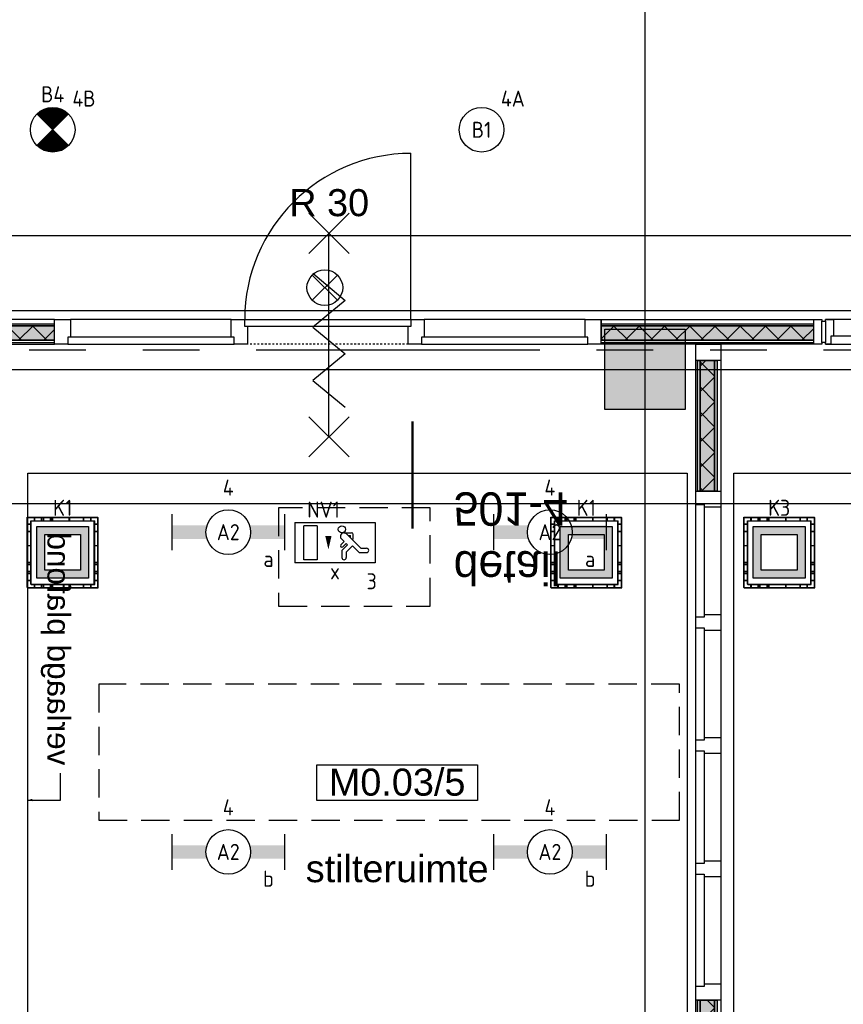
# Model space of a CAD drawing. Header units: millimetres. Extents: x -38031 to 110605, y -22066 to 88711.
# Tile 49 of 150: x 43360 to 47969, y 19520 to 25034. Entities that reach past the tile are written whole.
import ezdxf
from ezdxf.enums import TextEntityAlignment as Align

# ---------------------------------------------------------------- set-up
doc = ezdxf.new("R2010")
doc.units = ezdxf.units.MM
doc.header["$LTSCALE"] = 50
doc.set_wipeout_variables(frame=1)
for name, pattern in [('HIDDEN2', [4.7625, 3.175, -1.5875]), ('PHANTOM', [63.5, 31.75, -6.35, 6.35, -6.35, 6.35, -6.35]), ('STYLE_01', [0.41664, 0.20828, -0.20836]), ('STYLE_06', [1.04164, 0.625, -0.20828, 0.06943, -0.13893])]:
    doc.linetypes.add(name, pattern=pattern)
for name, color, linetype in [('AB$1A---_ATTRIB035', 8, 'Continuous'), ('AL$1A---_ALGEMEEN', 8, 'Continuous'), ('AM$1A---_ARCERING', 8, 'Continuous'), ('AT$1A---_TEKST100', 8, 'Continuous'), ('Bouwkundig', 8, 'Continuous'), ('EL6222--', 3, 'Continuous'), ('EL6311--', 3, 'Continuous'), ('EL6311--nv', 3, 'Continuous'), ('EL6350--', 3, 'Continuous'), ('EL6511--', 3, 'Continuous'), ('Kastenscheiding', 4, 'PHANTOM'), ('LICHT_TEXT018', 1, 'Continuous'), ('stramien', 1, 'Continuous'), ('versterkte strook', 7, 'Continuous'), ('Vloerdoos', 3, 'Continuous'), ('Vloerdoos (1e)', 51, 'Continuous'), ('Vloerdoos OUD', 51, 'Continuous')]:
    doc.layers.add(name, color=color, linetype=linetype)
doc.styles.add('Arial', font='ARIAL.TTF')
doc.styles.add('BURO-018', font='iso.shx', dxfattribs={"height": 90})
doc.styles.add('Geneva', font='txt')
doc.styles.get("Standard").update_dxf_attribs({"font": 'iso.shx'})
pattern_1 = [(135, (0, 0), (70.7107, 70.7107), []), (45, (299.34, -299.34), (70.7107, -70.7107), [])]

# ---------------------------------------------------------------- blocks, each defined once
blk = doc.blocks.new('1115C2J')
at = {"color": 0, "linetype": 'Continuous'}
for p, q in [((-4.5, 5.5), (4.5, 5.5)), ((-4.5, 1), (-4.5, 5.5)), ((-1.24, 4.31), (-1.24, 4.91)), ((-0.76, 4.11), (-0.76, 4.91)), ((2, 5.15), (3.5, 5.15)), ((2, 1.35), (2, 5.15)), ((3.5, 5.15), (3.5, 1.35)), ((4.5, 1), (4.5, 5.5)), ((-2.68, 4.35), (-3.52, 4.35)), ((-2.88, 3.87), (-3.52, 3.87)), ((-1.27, 2.26), (-2.88, 3.87)), ((-1.94, 3.61), (-2.68, 4.35)), ((-1.24, 4.31), (-1.94, 3.61)), ((-1.37, 3.5), (-0.76, 4.11)), ((-1.23, 3.35), (-1.37, 3.5)), ((-0.87, 3.71), (-1.23, 3.35)), ((-0.65, 3.49), (-1.01, 3.13)), ((-1.94, 2.93), (-2.04, 2.83)), ((-2.04, 2.83), (-2.04, 2.34)), ((-1.71, 2.7), (-1.72, 2.7)), ((-1.72, 2.7), (-1.72, 2.46)), ((-1.47, 2.46), (-1.72, 2.46)), ((-0.71, 2.83), (-1.01, 3.13)), ((-0.99, 2.14), (-1.84, 2.14)), ((2, 1.35), (3.5, 1.35)), ((4.5, 1), (-4.5, 1))]:
    blk.add_line(p, q, dxfattribs=at)
blk.add_lwpolyline([(0.75, 4, 0, 0.7, 0), (0.75, 2.5, 0.7, 0.7, 0)], format="xyseb", dxfattribs=at)
blk.add_circle((-0.76, 1.75), 0.4, dxfattribs=at)
for centre, radius, start, end in [((-1, 4.91), 0.24, 0, 180), ((-3.52, 4.11), 0.24, 90, 270), ((-0.76, 3.6), 0.16, 315, 135), ((-1.84, 2.34), 0.2, 180, 270), ((-0.99, 2.54), 0.4, 225, 45)]:
    blk.add_arc(centre, radius, start, end, dxfattribs=at)
at = {"color": 0, "linetype": 'Continuous', "style": 'BURO-018'}
for tag, p in [('E_GKAST', (0, 15.17)), ('E_GROEP', (0, 12.17)), ('E_SGROEP', (4.5, 12.17)), ('E_ARMCODE', (0, 8))]:
    blk.add_attdef(tag, text='', height=1.8, dxfattribs=at).set_placement(p, align=Align.MIDDLE)
at = {"layer": 'EL6350--', "color": 1, "style": 'BURO-018'}
blk.add_text('x', height=1.8, rotation=180, dxfattribs=at).set_placement((0.56, 7.36))
blk = doc.blocks.new('VLOERDOOS')
at = {"layer": 'Vloerdoos'}
for p, q in [((0, 395), (395, 395)), ((0, 395), (0, 0)), ((40, 375), (40, 395)), ((80, 375), (80, 395)), ((90, 375), (90, 395)), ((130, 375), (130, 395)), ((140, 375), (140, 395)), ((235, 375), (235, 395)), ((315, 375), (315, 395)), ((355, 375), (355, 395)), ((395, 395), (395, 0)), ((0, 355), (20, 355)), ((20, 375), (20, 20)), ((20, 375), (375, 375)), ((375, 375), (375, 20)), ((375, 355), (395, 355)), ((0, 315), (20, 315)), ((0, 305), (20, 305)), ((375, 315), (395, 315)), ((375, 305), (395, 305)), ((0, 265), (20, 265)), ((0, 255), (20, 255)), ((375, 265), (395, 265)), ((375, 255), (395, 255)), ((0, 160), (20, 160)), ((375, 160), (395, 160)), ((0, 80), (20, 80)), ((375, 80), (395, 80)), ((0, 40), (20, 40)), ((0, 0), (395, 0)), ((20, 20), (375, 20)), ((40, 0), (40, 20)), ((80, 0), (80, 20)), ((90, 0), (90, 20)), ((130, 0), (130, 20)), ((140, 0), (140, 20)), ((235, 0), (235, 20)), ((315, 0), (315, 20)), ((355, 0), (355, 20)), ((375, 40), (395, 40))]:
    blk.add_line(p, q, dxfattribs=at)
blk = doc.blocks.new('E00024')
at = {"color": 0, "linetype": 'Continuous'}
for p, q in [((-1.41, 1.59), (1.41, 4.41)), ((-1.41, 4.41), (1.41, 1.59))]:
    blk.add_line(p, q, dxfattribs=at)
blk.add_circle((0, 3), 2, dxfattribs=at)
at = {"color": 0, "linetype": 'Continuous', "style": 'BURO-018'}
blk.add_attdef('E_TEXT1', text='', height=1.8, dxfattribs=at).set_placement((0, 7.5), align=Align.MIDDLE)
at = {"color": 0, "linetype": 'Continuous', "style": 'BURO-018', "flags": 1}
blk.add_attdef('E_MATCODE', (0, 0), '', height=1.8, dxfattribs=at)
blk = doc.blocks.new('1115B3A')
at = {"color": 0, "linetype": 'Continuous'}
blk.add_circle((0, 0), 2.5, dxfattribs=at)
at = {"color": 0, "linetype": 'Continuous', "style": 'BURO-018'}
for tag, p in [('E_GKAST', (0, 8)), ('E_GROEP', (0, 5)), ('E_SGROEP', (4.5, 5)), ('E_ARMCODE', (0, 0)), ('E_SLET', (4.5, -1))]:
    blk.add_attdef(tag, text='', height=1.8, dxfattribs=at).set_placement(p, align=Align.MIDDLE)
blk = doc.blocks.new('E00018')
at = {"color": 0, "linetype": 'Continuous'}
for p, q in [((-1.77, -1.77), (1.77, 1.77)), ((1.77, -1.77), (-1.77, 1.77))]:
    blk.add_line(p, q, dxfattribs=at)
at = {"color": 0, "linetype": 'Continuous', "const_width": 2.5}
for points in [[(-0.88, 0.88, -0.198912), (0, 1.25, -0.198912), (0.88, 0.88, -1)], [(-0.88, -0.88, 0.198912), (0, -1.25, 0.198912), (0.88, -0.88, 1)]]:
    blk.add_lwpolyline(points, format="xyb", dxfattribs=at)
blk = doc.blocks.new('1115B3A-NO1')
at = {"color": 0, "linetype": 'Continuous'}
blk.add_circle((0, 0), 2.5, dxfattribs=at)
at = {"color": 0, "zscale": 100}
blk.add_blockref('E00018', (0, 0), dxfattribs=at)
at = {"color": 0, "linetype": 'Continuous', "style": 'BURO-018'}
for tag, p in [('E_GKAST', (0, 8)), ('E_GROEP', (0, 5)), ('E_SGROEP', (4.5, 5)), ('E_ARMCODE', (0, 0)), ('E_SLET', (4.5, -1))]:
    blk.add_attdef(tag, text='', height=1.8, dxfattribs=at).set_placement(p, align=Align.MIDDLE)
blk = doc.blocks.new('1115B6630')
at = {"color": 0}
for p, q in [((-6.3, 2), (-6.3, -2)), ((6.3, 2), (6.3, -2))]:
    blk.add_line(p, q, dxfattribs=at)
at = {"color": 0, "linetype": 'Continuous'}
blk.add_circle((0, 0), 2.5, dxfattribs=at)
at = {"color": 0}
for points in [[(-2.5, 0.75), (-6.3, 0.75), (-2.5, -0.75), (-6.3, -0.75)], [(2.5, 0.75), (6.3, 0.75), (2.5, -0.75), (6.3, -0.75)]]:
    blk.add_solid(points, dxfattribs=at)
at = {"color": 0, "linetype": 'Continuous', "style": 'BURO-018'}
for tag, p in [('E_GKAST', (0, 8)), ('E_GROEP', (0, 5)), ('E_SGROEP', (4.5, 5)), ('E_ARMCODE', (0, 0)), ('E_SLET', (4.5, -3))]:
    blk.add_attdef(tag, text='', height=1.8, dxfattribs=at).set_placement(p, align=Align.MIDDLE)
blk = doc.blocks.new('E00414')
at = {"color": 0, "linetype": 'Continuous'}
for p, q in [((-2.9, -2.9), (-2.9, 2.9)), ((-2.9, 2.9), (2.9, 2.9)), ((2.9, 2.9), (2.9, -2.9)), ((-2, 2), (2, 2)), ((-2, -2), (-2, 2)), ((2, 2), (2, -2)), ((2, -2), (-2, -2)), ((2.9, -2.9), (-2.9, -2.9))]:
    blk.add_line(p, q, dxfattribs=at)
at = {"color": 0}
for points in [[(-2.9, 2.9), (2.9, 2.9), (-2, 2), (2, 2)], [(-2, -2), (-2.9, -2.9), (-2, 2), (-2.9, 2.9)], [(2, 2), (2.9, 2.9), (2, -2), (2.9, -2.9)], [(2, -2), (2.9, -2.9), (-2, -2), (-2.9, -2.9)]]:
    blk.add_solid(points, dxfattribs=at)
at = {"color": 0, "linetype": 'Continuous', "style": 'BURO-018'}
for tag, p in [('E_GKAST', (0, 8)), ('E_GROEP', (0, 5)), ('E_SGROEP', (4.5, 5))]:
    blk.add_attdef(tag, text='', height=1.8, dxfattribs=at).set_placement(p, align=Align.MIDDLE)
at = {"color": 0, "linetype": 'Continuous', "style": 'BURO-018', "flags": 1}
for tag, p in [('E_VERMCODE', (13, 5)), ('E_MATCODE', (0, 0))]:
    blk.add_attdef(tag, text='', height=1.8, dxfattribs=at).set_placement(p, align=Align.MIDDLE)
blk = doc.blocks.new('Group-52')
at = {"layer": 'AM$1A---_ARCERING', "linetype": 'Continuous', "lineweight": 0}
for points in [[(8, 8601), (23, 8601), (23, 7868.5), (8, 7868.5)], [(23, 8601), (104, 8601), (104, 7868.5), (23, 7868.5)], [(104, 8601), (119, 8601), (119, 7868.5), (104, 7868.5)]]:
    blk.add_hatch(color=256, dxfattribs=at).paths.add_polyline_path(points)
at = {"layer": 'AM$1A---_ARCERING', "linetype": 'Continuous', "lineweight": 5}
h = blk.add_hatch(dxfattribs=at)
h.set_pattern_fill('ISOLATIE', color=256, style=0, pattern_type=2)
h.set_pattern_definition(pattern_1)
h.paths.add_polyline_path([(23, 8601), (104, 8601), (104, 7868.5), (23, 7868.5)])
at = {"layer": 'AL$1A---_ALGEMEEN', "color": 0}
for points in [[(8, 8601), (23, 8601), (23, 7868.5), (8, 7868.5)], [(23, 8601), (104, 8601), (104, 7868.5), (23, 7868.5)], [(104, 8601), (119, 8601), (119, 7868.5), (104, 7868.5)]]:
    blk.add_lwpolyline(points, close=True, dxfattribs=at)
blk = doc.blocks.new('Group-53')
at = {"layer": 'AM$1A---_ARCERING', "linetype": 'Continuous', "lineweight": 0}
for points in [[(8, 5018.5), (23, 5018.5), (23, 4418.5), (8, 4418.5)], [(23, 5018.5), (104, 5018.5), (104, 4418.5), (23, 4418.5)], [(104, 5018.5), (119, 5018.5), (119, 4418.5), (104, 4418.5)]]:
    blk.add_hatch(color=256, dxfattribs=at).paths.add_polyline_path(points)
at = {"layer": 'AM$1A---_ARCERING', "linetype": 'Continuous', "lineweight": 5}
h = blk.add_hatch(dxfattribs=at)
h.set_pattern_fill('ISOLATIE', color=256, style=0, pattern_type=2)
h.set_pattern_definition(pattern_1)
h.paths.add_polyline_path([(23, 5018.5), (104, 5018.5), (104, 4418.5), (23, 4418.5)])
at = {"layer": 'AL$1A---_ALGEMEEN', "color": 0}
for points in [[(8, 5018.5), (23, 5018.5), (23, 4418.5), (8, 4418.5)], [(23, 5018.5), (104, 5018.5), (104, 4418.5), (23, 4418.5)], [(104, 5018.5), (119, 5018.5), (119, 4418.5), (104, 4418.5)]]:
    blk.add_lwpolyline(points, close=True, dxfattribs=at)
blk = doc.blocks.new('Group-54')
at = {"layer": 'AM$1A---_ARCERING', "linetype": 'Continuous', "lineweight": 0}
for points in [[(8, 4328.5), (23, 4328.5), (23, 3728.5), (8, 3728.5)], [(23, 4328.5), (104, 4328.5), (104, 3728.5), (23, 3728.5)], [(104, 4328.5), (119, 4328.5), (119, 3728.5), (104, 3728.5)]]:
    blk.add_hatch(color=256, dxfattribs=at).paths.add_polyline_path(points)
at = {"layer": 'AM$1A---_ARCERING', "linetype": 'Continuous', "lineweight": 5}
h = blk.add_hatch(dxfattribs=at)
h.set_pattern_fill('ISOLATIE', color=256, style=0, pattern_type=2)
h.set_pattern_definition(pattern_1)
h.paths.add_polyline_path([(23, 4328.5), (104, 4328.5), (104, 3728.5), (23, 3728.5)])
at = {"layer": 'AL$1A---_ALGEMEEN', "color": 0}
for points in [[(8, 4328.5), (23, 4328.5), (23, 3728.5), (8, 3728.5)], [(23, 4328.5), (104, 4328.5), (104, 3728.5), (23, 3728.5)], [(104, 4328.5), (119, 4328.5), (119, 3728.5), (104, 3728.5)]]:
    blk.add_lwpolyline(points, close=True, dxfattribs=at)
blk = doc.blocks.new('Group-55')
at = {"layer": 'AM$1A---_ARCERING', "linetype": 'Continuous', "lineweight": 0}
for points in [[(8, 878.5), (23, 878.5), (23, 140), (8, 140)], [(23, 878.5), (104, 878.5), (104, 140), (23, 140)], [(104, 878.5), (119, 878.5), (119, 140), (104, 140)]]:
    blk.add_hatch(color=256, dxfattribs=at).paths.add_polyline_path(points)
at = {"layer": 'AM$1A---_ARCERING', "linetype": 'Continuous', "lineweight": 5}
h = blk.add_hatch(dxfattribs=at)
h.set_pattern_fill('ISOLATIE', color=256, style=0, pattern_type=2)
h.set_pattern_definition(pattern_1)
h.paths.add_polyline_path([(23, 878.5), (104, 878.5), (104, 140), (23, 140)])
at = {"layer": 'AL$1A---_ALGEMEEN', "color": 0}
for points in [[(8, 878.5), (23, 878.5), (23, 140), (8, 140)], [(23, 878.5), (104, 878.5), (104, 140), (23, 140)], [(104, 878.5), (119, 878.5), (119, 140), (104, 140)]]:
    blk.add_lwpolyline(points, close=True, dxfattribs=at)
blk = doc.blocks.new('32x_hout-mk 822s-p')
at = {"layer": 'AL$1A---_ALGEMEEN', "color": 0}
blk.add_lwpolyline([(0, 8691), (139, 8691), (139, 50), (0, 50)], close=True, dxfattribs=at)
for name in ['Group-52', 'Group-53', 'Group-54', 'Group-55']:
    blk.add_blockref(name, (0, 0), dxfattribs=at)
at = {"color": 0}
for points in [[(0, 8691), (139, 8691), (139, 8601), (0, 8601)], [(0, 7868.5), (139, 7868.5), (139, 7778.5), (0, 7778.5)], [(0, 7178.5), (139, 7178.5), (139, 7088.5), (0, 7088.5)], [(0, 6488.5), (139, 6488.5), (139, 6398.5), (0, 6398.5)], [(0, 5798.5), (139, 5798.5), (139, 5708.5), (0, 5708.5)], [(0, 5108.5), (139, 5108.5), (139, 5018.5), (0, 5018.5)], [(0, 4418.5), (139, 4418.5), (139, 4328.5), (0, 4328.5)], [(0, 3728.5), (139, 3728.5), (139, 3638.5), (0, 3638.5)], [(0, 3038.5), (139, 3038.5), (139, 2948.5), (0, 2948.5)], [(0, 2348.5), (139, 2348.5), (139, 2258.5), (0, 2258.5)], [(0, 1658.5), (139, 1658.5), (139, 1568.5), (0, 1568.5)], [(0, 968.5), (139, 968.5), (139, 878.5), (0, 878.5)], [(0, 140), (139, 140), (139, 50), (0, 50)]]:
    blk.add_wipeout(points, dxfattribs=at).dxf.layer = 'AL$1A---_ALGEMEEN'
at = {"layer": 'AL$1A---_ALGEMEEN', "color": 0}
for points in [[(0, 8691), (139, 8691), (139, 8601), (0, 8601)], [(0, 7868.5), (139, 7868.5), (139, 7778.5), (0, 7778.5)], [(0, 7178.5), (139, 7178.5), (139, 7088.5), (0, 7088.5)], [(0, 6488.5), (139, 6488.5), (139, 6398.5), (0, 6398.5)], [(0, 5798.5), (139, 5798.5), (139, 5708.5), (0, 5708.5)], [(0, 5108.5), (139, 5108.5), (139, 5018.5), (0, 5018.5)], [(0, 4418.5), (139, 4418.5), (139, 4328.5), (0, 4328.5)], [(0, 3728.5), (139, 3728.5), (139, 3638.5), (0, 3638.5)], [(0, 3038.5), (139, 3038.5), (139, 2948.5), (0, 2948.5)], [(0, 2348.5), (139, 2348.5), (139, 2258.5), (0, 2258.5)], [(0, 1658.5), (139, 1658.5), (139, 1568.5), (0, 1568.5)], [(0, 968.5), (139, 968.5), (139, 878.5), (0, 878.5)], [(0, 140), (139, 140), (139, 50), (0, 50)]]:
    blk.add_lwpolyline(points, close=True, dxfattribs=at)
at = {"color": 0}
for points in [[(0, 7793.5), (45, 7793.5), (45, 7163.5), (0, 7163.5)], [(0, 7103.5), (45, 7103.5), (45, 6473.5), (0, 6473.5)], [(0, 6413.5), (45, 6413.5), (45, 5783.5), (0, 5783.5)], [(0, 5723.5), (45, 5723.5), (45, 5093.5), (0, 5093.5)], [(0, 3653.5), (45, 3653.5), (45, 3023.5), (0, 3023.5)], [(0, 2963.5), (45, 2963.5), (45, 2333.5), (0, 2333.5)], [(0, 2273.5), (45, 2273.5), (45, 1643.5), (0, 1643.5)], [(0, 1583.5), (45, 1583.5), (45, 953.5), (0, 953.5)]]:
    blk.add_wipeout(points, dxfattribs=at).dxf.layer = 'AL$1A---_ALGEMEEN'
at = {"layer": 'AL$1A---_ALGEMEEN', "color": 0}
for points in [[(0, 7793.5), (45, 7793.5), (45, 7163.5), (0, 7163.5)], [(0, 7103.5), (45, 7103.5), (45, 6473.5), (0, 6473.5)], [(0, 6413.5), (45, 6413.5), (45, 5783.5), (0, 5783.5)], [(0, 5723.5), (45, 5723.5), (45, 5093.5), (0, 5093.5)], [(0, 3653.5), (45, 3653.5), (45, 3023.5), (0, 3023.5)], [(0, 2963.5), (45, 2963.5), (45, 2333.5), (0, 2333.5)], [(0, 2273.5), (45, 2273.5), (45, 1643.5), (0, 1643.5)], [(0, 1583.5), (45, 1583.5), (45, 953.5), (0, 953.5)]]:
    blk.add_lwpolyline(points, close=True, dxfattribs=at)
blk = doc.blocks.new('tekst 12 pts')
at = {"layer": 'AL$1A---_ALGEMEEN', "color": 0, "style": 'Arial'}
blk.add_attdef('naam_ruimte', text='', height=151.5, dxfattribs=at).set_placement((0, -41.1), align=Align.TOP_CENTER)
at = {"layer": 'AL$1A---_ALGEMEEN', "color": 0, "flags": 1}
for tag, p in [('oppervlakte', (-264.6, -1003)), ('stramiennummer', (-264.6, -1275.7))]:
    blk.add_attdef(tag, p, '', height=151.5, dxfattribs=at)
blk = doc.blocks.new('ruimtenummer')
at = {"layer": 'AL$1A---_ALGEMEEN', "color": 0, "flags": 1}
for tag, p in [('peil', (-450, -397.1)), ('onderdeel', (-450, -669.8))]:
    blk.add_attdef(tag, p, '', height=151.5, dxfattribs=at)
at = {"color": 0}
blk.add_wipeout([(-450, 100), (450, 100), (450, -100), (-450, -100)], dxfattribs=at).dxf.layer = 'AL$1A---_ALGEMEEN'
at = {"layer": 'AL$1A---_ALGEMEEN', "color": 0}
blk.add_lwpolyline([(-450, 100), (450, 100), (450, -100), (-450, -100)], close=True, dxfattribs=at)
at = {"layer": 'AL$1A---_ALGEMEEN', "color": 0, "style": 'Arial'}
blk.add_attdef('ruimtenummer', text='', height=151.5, dxfattribs=at).set_placement((0, 78), align=Align.TOP_CENTER)
blk = doc.blocks.new('32x_hout-mk 858-p')
at = {"layer": 'AL$1A---_ALGEMEEN', "color": 0}
blk.add_lwpolyline([(-2987, 139), (-5912, 139), (-5912, 0), (-2987, 0)], close=True, dxfattribs=at)
at = {"color": 0}
blk.add_wipeout([(-5912, 139), (-5867, 139), (-5867, 0), (-5912, 0)], dxfattribs=at).dxf.layer = 'AL$1A---_ALGEMEEN'
at = {"layer": 'AL$1A---_ALGEMEEN', "color": 0}
blk.add_lwpolyline([(-5912, 139), (-5867, 139), (-5867, 0), (-5912, 0)], close=True, dxfattribs=at)
at = {"color": 0}
blk.add_wipeout([(-2972, 45), (-5882, 45), (-5882, 0), (-2972, 0)], dxfattribs=at).dxf.layer = 'AL$1A---_ALGEMEEN'
at = {"layer": 'AL$1A---_ALGEMEEN', "color": 0}
blk.add_lwpolyline([(-2972, 45), (-5882, 45), (-5882, 0), (-2972, 0)], close=True, dxfattribs=at)
blk = doc.blocks.new('Group-37')
at = {"layer": 'AL$1A---_ALGEMEEN', "color": 0}
for p, q in [((-97.5, 382.003125), (127.5, 157.003125)), ((-97.5, 157.003125), (127.5, 382.003125))]:
    blk.add_line(p, q, dxfattribs=at)
at = {"layer": 'AL$1A---_ALGEMEEN', "color": 0, "flags": 1}
blk.add_attdef('B60_30', (-97.5, 157.003125), '', height=0.2, dxfattribs=at)
blk = doc.blocks.new('Group-38')
at = {"layer": 'AL$1A---_ALGEMEEN', "color": 0}
for p, q in [((-97.5, -757.809375), (127.5, -982.809375)), ((-97.5, -982.809375), (127.5, -757.809375))]:
    blk.add_line(p, q, dxfattribs=at)
at = {"layer": 'AL$1A---_ALGEMEEN', "color": 0, "flags": 1}
blk.add_attdef('B60_30', (-97.5, -982.809375), '', height=0.2, dxfattribs=at)
blk = doc.blocks.new('wrd 30 zelfsl')
at = {"layer": 'AL$1A---_ALGEMEEN', "color": 0}
blk.add_line((15, -870.3), (15, 269.5), dxfattribs=at)
blk.add_lwpolyline([(-75, 45.3), (105, -106.5), (-75, -256.1), (105, -405.7), (-75, -555.2), (105, -704.7)], dxfattribs=at)
for name in ['Group-37', 'Group-38']:
    blk.add_blockref(name, (0, 0), dxfattribs=at)
at = {"layer": 'AT$1A---_TEKST100', "style": 'Arial'}
blk.add_text('R 30', height=151.52, dxfattribs=at).set_placement((16, 516.7), align=Align.TOP_CENTER)
blk = doc.blocks.new('32x_hout-mk 859-p')
at = {"layer": 'AM$1A---_ARCERING', "linetype": 'Continuous', "lineweight": 0}
blk.add_hatch(color=256, dxfattribs=at).paths.add_polyline_path([(-3970, 114), (-3070, 114), (-3070, 104), (-3970, 104)])
at = {"layer": 'AL$1A---_ALGEMEEN', "color": 0}
for points in [[(-3070, 139), (-3970, 139), (-3970, 0), (-3070, 0)], [(-3970, 114), (-3070, 114), (-3070, 104), (-3970, 104)], [(-2080, 139), (-2980, 139), (-2980, 0), (-2080, 0)], [(-100, 139), (-1000, 139), (-1000, 0), (-100, 0)]]:
    blk.add_lwpolyline(points, close=True, dxfattribs=at)
at = {"color": 0}
for points in [[(-2080, 139), (-1990, 139), (-1990, 0), (-2080, 0)], [(-1090, 139), (-1000, 139), (-1000, 0), (-1090, 0)], [(-10, 139), (-10, 0), (-100, 0), (-100, 139)], [(-3970, 23), (-3070, 23), (-3070, 8), (-3970, 8)]]:
    blk.add_wipeout(points, dxfattribs=at).dxf.layer = 'AL$1A---_ALGEMEEN'
at = {"layer": 'AM$1A---_ARCERING', "linetype": 'Continuous', "lineweight": 0}
for points in [[(-10, 114), (1179.5, 114), (1179.5, 104), (-10, 104)], [(-3970, 104), (-3070, 104), (-3070, 23), (-3970, 23)]]:
    blk.add_hatch(color=256, dxfattribs=at).paths.add_polyline_path(points)
at = {"layer": 'AM$1A---_ARCERING', "linetype": 'Continuous', "lineweight": 5}
h = blk.add_hatch(dxfattribs=at)
h.set_pattern_fill('ISOLATIE', color=256, style=0, pattern_type=2)
h.set_pattern_definition(pattern_1)
h.paths.add_polyline_path([(-3970, 104), (-3070, 104), (-3070, 23), (-3970, 23)])
at = {"layer": 'AL$1A---_ALGEMEEN', "color": 0, "linetype": 'STYLE_01'}
blk.add_line((-1090, 0), (-1990, 0), dxfattribs=at)
at = {"layer": 'AL$1A---_ALGEMEEN', "color": 0}
for points in [[(-2080, 139), (-1990, 139), (-1990, 0), (-2080, 0)], [(-1090, 139), (-1000, 139), (-1000, 0), (-1090, 0)], [(-10, 139), (-10, 0), (-100, 0), (-100, 139)], [(-10, 139), (1179.5, 139), (1179.5, 0), (-10, 0)], [(-10, 114), (1179.5, 114), (1179.5, 104), (-10, 104)], [(-3970, 104), (-3070, 104), (-3070, 23), (-3970, 23)], [(-3970, 23), (-3070, 23), (-3070, 8), (-3970, 8)]]:
    blk.add_lwpolyline(points, close=True, dxfattribs=at)
at = {"color": 0}
for points in [[(-3070, 139), (-2980, 139), (-2980, 0), (-3070, 0)], [(-2005, 139), (-1075, 139), (-1075, 99), (-2005, 99)], [(-85, 40), (-1015, 40), (-1015, 0), (-85, 0)], [(-10, 23), (1179.5, 23), (1179.5, 8), (-10, 8)]]:
    blk.add_wipeout(points, dxfattribs=at).dxf.layer = 'AL$1A---_ALGEMEEN'
at = {"layer": 'AM$1A---_ARCERING', "linetype": 'Continuous', "lineweight": 0}
blk.add_hatch(color=256, dxfattribs=at).paths.add_polyline_path([(-10, 104), (1179.5, 104), (1179.5, 23), (-10, 23)])
at = {"layer": 'AM$1A---_ARCERING', "linetype": 'Continuous', "lineweight": 5}
h = blk.add_hatch(dxfattribs=at)
h.set_pattern_fill('ISOLATIE', color=256, style=0, pattern_type=2)
h.set_pattern_definition(pattern_1)
h.paths.add_polyline_path([(-10, 104), (1179.5, 104), (1179.5, 23), (-10, 23)])
at = {"layer": 'AL$1A---_ALGEMEEN', "color": 0}
blk.add_line((-1075, 139), (-1075, 1070), dxfattribs=at)
for points in [[(-3070, 139), (-2980, 139), (-2980, 0), (-3070, 0)], [(-2005, 139), (-1075, 139), (-1075, 99), (-2005, 99)], [(-10, 104), (1179.5, 104), (1179.5, 23), (-10, 23)], [(-85, 40), (-1015, 40), (-1015, 0), (-85, 0)], [(-10, 23), (1179.5, 23), (1179.5, 8), (-10, 8)]]:
    blk.add_lwpolyline(points, close=True, dxfattribs=at)
blk.add_arc((-1075, 139), 930, 90, 180, dxfattribs=at)
blk.add_blockref('wrd 30 zelfsl', (-1548.4, 352.3), dxfattribs=at)
at = {"color": 0}
for points in [[(1179.5, 139), (1224.5, 139), (1224.5, 0), (1179.5, 0)], [(-2065, 40), (-2995, 40), (-2995, 0), (-2065, 0)]]:
    blk.add_wipeout(points, dxfattribs=at).dxf.layer = 'AL$1A---_ALGEMEEN'
at = {"layer": 'AL$1A---_ALGEMEEN', "color": 0}
for points in [[(1179.5, 139), (1224.5, 139), (1224.5, 0), (1179.5, 0)], [(-2065, 40), (-2995, 40), (-2995, 0), (-2065, 0)]]:
    blk.add_lwpolyline(points, close=True, dxfattribs=at)
blk = doc.blocks.new('detailnr plf ver')
at = {"layer": 'AL$1A---_ALGEMEEN', "color": 0, "lineweight": 50}
blk.add_line((0, -300), (0, 300), dxfattribs=at)
at = {"layer": 'AL$1A---_ALGEMEEN', "color": 0, "flags": 1}
blk.add_attdef('detailnr', (0, -300), '', height=0.2, dxfattribs=at)
at = {"layer": 'AT$1A---_TEKST100', "insert": (229.7, 614.1), "char_height": 187.134, "attachment_point": 1, "line_spacing_factor": 1.057281, "style": 'Geneva'}
blk.add_mtext('{\\C256;\\ldetail \\P501-4}', dxfattribs=at)
blk = doc.blocks.new('kolom 450')
at = {"layer": 'AM$1A---_ARCERING', "linetype": 'Continuous', "lineweight": 0}
blk.add_hatch(color=256, dxfattribs=at).paths.add_polyline_path([(-225, 225), (225, 225), (225, -225), (-225, -225)])
at = {"layer": 'AL$1A---_ALGEMEEN', "color": 0}
blk.add_lwpolyline([(-225, 225), (225, 225), (225, -225), (-225, -225)], close=True, dxfattribs=at)
blk = doc.blocks.new('txt 1_100 verlaagd plafond')
at = {"layer": 'AL$1A---_ALGEMEEN', "color": 0}
for p, q in [((-1830, 0), (-1830, 182.6)), ((-1830, 182.6), (-1680, 182.6))]:
    blk.add_line(p, q, dxfattribs=at)
blk.add_solid([(-1830, 0), (-1836.7, 25), (-1823.3, 25)], dxfattribs=at)
at = {"layer": 'AT$1A---_TEKST100', "insert": (-983.5, 235.8), "char_height": 126.27, "attachment_point": 2, "line_spacing_factor": 0.967741, "style": 'Arial'}
blk.add_mtext('{\\C256;\\lverlaagd plafond}', dxfattribs=at)
blk = doc.blocks.new('200254 W 210e 19-03-2008')
at = {"layer": 'AL$1A---_ALGEMEEN'}
for points in [[(19598.54, 3524.55), (19598.54, 3484.05), (20194.57, 3484.05), (20194.57, 3524.55)], [(19981.87, 3465.84), (20141.49, 3465.84), (20141.49, 3309.84), (19981.87, 3309.84)]]:
    blk.add_lwpolyline(points, close=True, dxfattribs=at)
at = {"layer": 'AL$1A---_ALGEMEEN', "xscale": 0.02, "yscale": 0.02, "zscale": 0.02}
blk.add_blockref('32x_hout-mk 822s-p', (19977.65, 3306.45), dxfattribs=at)
at = {"layer": 'AL$1A---_ALGEMEEN', "xscale": -0.02, "yscale": 0.02, "zscale": 0.02, "rotation": 270}
blk.add_blockref('txt 1_100 verlaagd plafond', (19902.87, 3465.82), dxfattribs=at)
at = {"layer": 'AL$1A---_ALGEMEEN'}
ref = blk.add_blockref('ruimtenummer', (19944.2, 3431.18), dxfattribs=dict(at, xscale=0.02, yscale=0.02, zscale=0.02))
ref.add_attrib('ruimtenummer', 'M0.03/5', dxfattribs={"layer": 'AB$1A---_ATTRIB035', "height": 3.03, "style": 'Arial'}).set_placement((19944.2, 3432.74), align=Align.TOP_CENTER)
ref = blk.add_blockref('tekst 12 pts', (19944.2, 3423.87), dxfattribs=dict(at, xscale=0.02, yscale=0.02, zscale=0.02))
ref.add_attrib('naam_ruimte', 'stilteruimte', dxfattribs={"layer": 'AB$1A---_ATTRIB035', "height": 3.0305, "style": 'Arial'}).set_placement((19944.2, 3423.05), align=Align.TOP_CENTER)
blk.add_lwpolyline([(19902.87, 3465.84), (19976.65, 3465.84), (19976.65, 3310.04), (19902.87, 3310.04)], close=True, dxfattribs=at)
at = {"layer": 'AL$1A---_ALGEMEEN', "xscale": 0.02, "yscale": 0.02, "zscale": 0.02}
blk.add_blockref('32x_hout-mk 858-p', (20110.37, 3480.27), dxfattribs=at)
blk.add_blockref('32x_hout-mk 859-p', (19967.24, 3480.27), dxfattribs=at)
at = {"layer": 'stramien', "linetype": 'STYLE_06', "ltscale": 50}
for p, q in [((19971.95, 2703.35), (19971.95, 4240.03)), ((19004.75, 3477.45), (21069.14, 3477.45))]:
    blk.add_line(p, q, dxfattribs=at)
at = {"layer": 'AL$1A---_ALGEMEEN', "xscale": 0.02, "yscale": 0.02, "zscale": 0.02}
blk.add_blockref('kolom 450', (19971.95, 3477.45), dxfattribs=at)
at = {"layer": 'AL$1A---_ALGEMEEN', "xscale": -0.02, "yscale": 0.02, "zscale": 0.02, "rotation": 180}
blk.add_blockref('detailnr plf ver', (19945.93, 3465.63), dxfattribs=at)
blk.add_wipeout([(19991.73, 3482.85), (19992.13, 3482.85), (19992.13, 3480.47), (19991.73, 3480.47)]).dxf.layer = 'AL$1A---_ALGEMEEN'
at = {"layer": 'AL$1A---_ALGEMEEN'}
blk.add_lwpolyline([(19991.73, 3482.85), (19992.13, 3482.85), (19992.13, 3480.47), (19991.73, 3480.47)], close=True, dxfattribs=at)
blk = doc.blocks.new('VLOERDOOS (1e)')
at = {"layer": 'Vloerdoos OUD'}
for p, q in [((0, 395), (395, 395)), ((0, 395), (0, 0)), ((40, 375), (40, 395)), ((80, 375), (80, 395)), ((90, 375), (90, 395)), ((130, 375), (130, 395)), ((140, 375), (140, 395)), ((235, 375), (235, 395)), ((315, 375), (315, 395)), ((355, 375), (355, 395)), ((395, 395), (395, 0)), ((0, 355), (20, 355)), ((20, 375), (20, 20)), ((20, 375), (375, 375)), ((375, 375), (375, 20)), ((375, 355), (395, 355)), ((0, 315), (20, 315)), ((0, 305), (20, 305)), ((375, 315), (395, 315)), ((375, 305), (395, 305)), ((0, 265), (20, 265)), ((0, 255), (20, 255)), ((375, 265), (395, 265)), ((375, 255), (395, 255)), ((0, 160), (20, 160)), ((375, 160), (395, 160)), ((0, 80), (20, 80)), ((375, 80), (395, 80)), ((0, 40), (20, 40)), ((0, 0), (395, 0)), ((20, 20), (375, 20)), ((40, 0), (40, 20)), ((80, 0), (80, 20)), ((90, 0), (90, 20)), ((130, 0), (130, 20)), ((140, 0), (140, 20)), ((235, 0), (235, 20)), ((315, 0), (315, 20)), ((355, 0), (355, 20)), ((375, 40), (395, 40))]:
    blk.add_line(p, q, dxfattribs=at)

msp = doc.modelspace()

# ---------------------------------------------------------------- block references
at = {"layer": 'Bouwkundig', "xscale": 50, "yscale": 50, "zscale": 50}
msp.add_blockref('200254 W 210e 19-03-2008', (-951737.5, -150797.3), dxfattribs=at)

# ---------------------------------------------------------------- next in the draw order: linework, layer by layer
at = {"layer": 'Kastenscheiding'}
msp.add_line((58971.1, 23182.9), (19517.8, 23182.9), dxfattribs=at)
at = {"layer": 'LICHT_TEXT018', "linetype": 'HIDDEN2'}
for points in [[(44809.3, 21750.1), (45658.1, 21750.1), (45658.1, 22301), (44809.3, 22301)], [(43802.3, 20550.2), (47052.3, 20550.2), (47052.3, 21312.3), (43802.3, 21312.3)]]:
    msp.add_lwpolyline(points, close=True, dxfattribs=at)
at = {"layer": 'versterkte strook'}
for p, q in [((8368.1, 23825), (81845.1, 23825)), ((8368.1, 22325), (81845.1, 22325))]:
    msp.add_line(p, q, dxfattribs=at)

# ---------------------------------------------------------------- next in the draw order: block references
at = {"layer": 'EL6222--'}
ref = msp.add_blockref('E00414', (43600.6, 22050.4), dxfattribs=dict(at, xscale=50, yscale=50, zscale=50))
ref.add_attrib('E_GROEP', 'K1', dxfattribs={"layer": '0', "color": 1, "linetype": 'Continuous', "height": 90, "style": 'BURO-018'}).set_placement((43600.6, 22300.4), align=Align.MIDDLE)
ref = msp.add_blockref('E00414', (46530.6, 22050.4), dxfattribs=dict(at, xscale=50, yscale=50, zscale=50))
ref.add_attrib('E_GROEP', 'K1', dxfattribs={"layer": '0', "color": 1, "linetype": 'Continuous', "height": 90, "style": 'BURO-018'}).set_placement((46530.6, 22300.4), align=Align.MIDDLE)
ref = msp.add_blockref('E00414', (47610.6, 22050.4), dxfattribs=dict(at, xscale=50, yscale=50, zscale=50))
ref.add_attrib('E_GROEP', 'K3', dxfattribs={"layer": '0', "color": 1, "linetype": 'Continuous', "height": 90, "style": 'BURO-018'}).set_placement((47610.6, 22300.4), align=Align.MIDDLE)
at = {"layer": 'EL6311--'}
ref = msp.add_blockref('1115B3A', (45944.9, 24417.5), dxfattribs=dict(at, xscale=50, yscale=50, zscale=50))
ref.add_attrib('E_ARMCODE', 'B1', dxfattribs={"layer": '0', "color": 1, "linetype": 'Continuous', "height": 90, "style": 'BURO-018'}).set_placement((45944.9, 24417.5), align=Align.MIDDLE)
ref.add_attrib('E_GROEP', '4A', dxfattribs={"layer": '0', "color": 1, "linetype": 'Continuous', "height": 90, "style": 'BURO-018'}).set_placement((46119.9, 24592.5), align=Align.MIDDLE)
ref = msp.add_blockref('1115B6630', (44527.3, 22163.9), dxfattribs=dict(at, xscale=50, yscale=50, zscale=50))
ref.add_attrib('E_ARMCODE', 'A2', dxfattribs={"layer": '0', "color": 1, "linetype": 'Continuous', "height": 90, "style": 'BURO-018'}).set_placement((44527.3, 22163.9), align=Align.MIDDLE)
ref.add_attrib('E_SLET', 'a', dxfattribs={"layer": '0', "color": 1, "linetype": 'Continuous', "height": 90, "style": 'BURO-018'}).set_placement((44752.3, 22013.9), align=Align.MIDDLE)
ref.add_attrib('E_GROEP', '4', dxfattribs={"layer": '0', "color": 1, "linetype": 'Continuous', "height": 90, "style": 'BURO-018'}).set_placement((44527.3, 22413.9), align=Align.MIDDLE)
ref = msp.add_blockref('1115B6630', (46327.3, 22163.9), dxfattribs=dict(at, xscale=50, yscale=50, zscale=50))
ref.add_attrib('E_ARMCODE', 'A2', dxfattribs={"layer": '0', "color": 1, "linetype": 'Continuous', "height": 90, "style": 'BURO-018'}).set_placement((46327.3, 22163.9), align=Align.MIDDLE)
ref.add_attrib('E_SLET', 'a', dxfattribs={"layer": '0', "color": 1, "linetype": 'Continuous', "height": 90, "style": 'BURO-018'}).set_placement((46552.3, 22013.9), align=Align.MIDDLE)
ref.add_attrib('E_GROEP', '4', dxfattribs={"layer": '0', "color": 1, "linetype": 'Continuous', "height": 90, "style": 'BURO-018'}).set_placement((46327.3, 22413.9), align=Align.MIDDLE)
ref = msp.add_blockref('1115B6630', (44527.3, 20373), dxfattribs=dict(at, xscale=50, yscale=50, zscale=50))
ref.add_attrib('E_ARMCODE', 'A2', dxfattribs={"layer": '0', "color": 1, "linetype": 'Continuous', "height": 90, "style": 'BURO-018'}).set_placement((44527.3, 20373), align=Align.MIDDLE)
ref.add_attrib('E_SLET', 'b', dxfattribs={"layer": '0', "color": 1, "linetype": 'Continuous', "height": 90, "style": 'BURO-018'}).set_placement((44752.3, 20223), align=Align.MIDDLE)
ref.add_attrib('E_GROEP', '4', dxfattribs={"layer": '0', "color": 1, "linetype": 'Continuous', "height": 90, "style": 'BURO-018'}).set_placement((44527.3, 20623), align=Align.MIDDLE)
ref = msp.add_blockref('1115B6630', (46327.3, 20373), dxfattribs=dict(at, xscale=50, yscale=50, zscale=50))
ref.add_attrib('E_ARMCODE', 'A2', dxfattribs={"layer": '0', "color": 1, "linetype": 'Continuous', "height": 90, "style": 'BURO-018'}).set_placement((46327.3, 20373), align=Align.MIDDLE)
ref.add_attrib('E_SLET', 'b', dxfattribs={"layer": '0', "color": 1, "linetype": 'Continuous', "height": 90, "style": 'BURO-018'}).set_placement((46552.3, 20223), align=Align.MIDDLE)
ref.add_attrib('E_GROEP', '4', dxfattribs={"layer": '0', "color": 1, "linetype": 'Continuous', "height": 90, "style": 'BURO-018'}).set_placement((46327.3, 20623), align=Align.MIDDLE)
at = {"layer": 'EL6311--nv', "color": 0}
ref = msp.add_blockref('1115B3A-NO1', (43544.9, 24417.5), dxfattribs=dict(at, xscale=50, yscale=50, zscale=50))
ref.add_attrib('E_ARMCODE', 'B4', dxfattribs={"layer": '0', "color": 1, "linetype": 'Continuous', "height": 90, "style": 'BURO-018'}).set_placement((43544.9, 24616.7), align=Align.MIDDLE)
ref.add_attrib('E_GROEP', '4B', dxfattribs={"layer": '0', "color": 1, "linetype": 'Continuous', "height": 90, "style": 'BURO-018'}).set_placement((43719.9, 24592.5), align=Align.MIDDLE)
ref = msp.add_blockref('1115C2J', (45125.3, 22267.4), dxfattribs=dict(at, xscale=50, yscale=50, zscale=50, rotation=180))
ref.add_attrib('E_ARMCODE', 'NV1', dxfattribs={"layer": '0', "color": 1, "linetype": 'Continuous', "height": 90, "style": 'BURO-018'}).set_placement((44969.2, 22290), align=Align.MIDDLE_LEFT)
ref.add_attrib('E_GROEP', '3', dxfattribs={"layer": '0', "color": 1, "linetype": 'Continuous', "height": 90, "style": 'BURO-018'}).set_placement((45330.3, 21888.9), align=Align.MIDDLE)
at = {"layer": 'EL6511--', "xscale": 50, "yscale": 50, "zscale": 50}
msp.add_blockref('E00024', (45067.8, 23383.4), dxfattribs=at)
at = {"layer": 'Vloerdoos', "rotation": 90}
for p in [(43797.5, 21853.2), (46727.5, 21853.2), (47807.5, 21853.2)]:
    msp.add_blockref('VLOERDOOS', p, dxfattribs=at)
at = {"layer": 'Vloerdoos (1e)', "rotation": 90}
for p in [(43799.9, 21851.5), (46729.9, 21851.5), (47809.9, 21851.5)]:
    msp.add_blockref('VLOERDOOS (1e)', p, dxfattribs=at)

doc.saveas('drawing.dxf')
